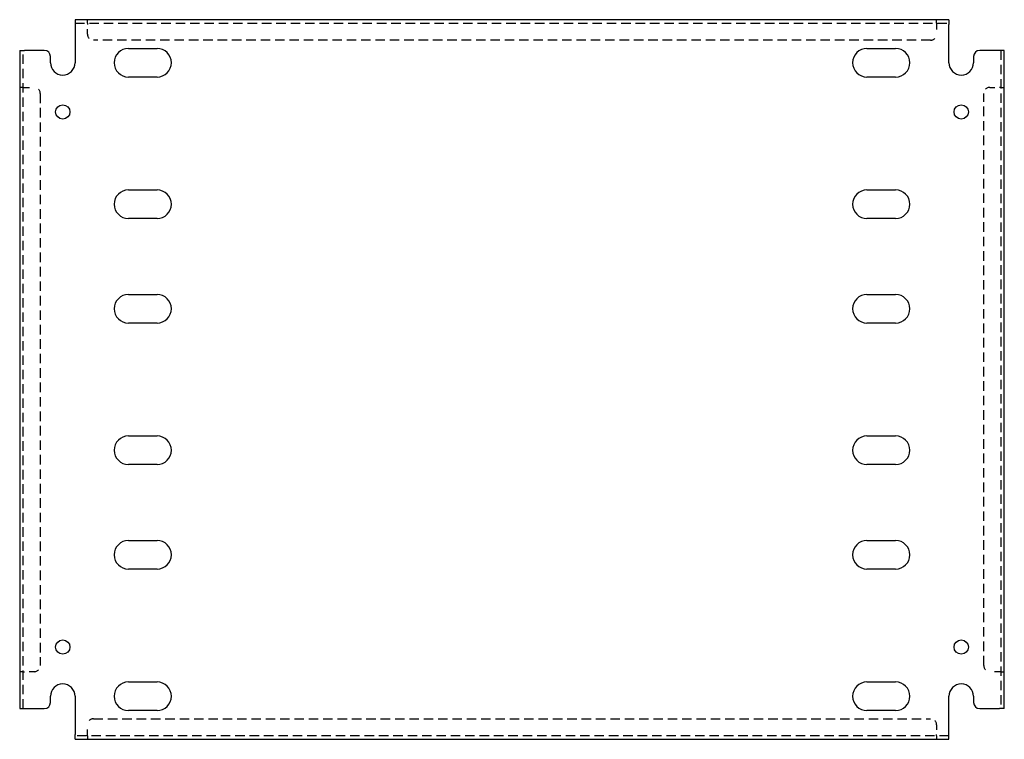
# Model space of a CAD drawing. Header units: inches. Extents: x 13.8 to 33.8, y 5.4 to 20.
import ezdxf

# ---------------------------------------------------------------- set-up
doc = ezdxf.new("R2010")
doc.units = ezdxf.units.IN
doc.header["$MEASUREMENT"] = 0
doc.linetypes.add('DASHED_SPACE', pattern=[0.2067, 0.1654, -0.0413])
doc.layers.add('Hidden Edges(ANSI)', color=7, linetype='DASHED_SPACE', lineweight=25)
doc.layers.add('Visible Edges(ANSI)', color=7, linetype='Continuous', lineweight=25)

msp = doc.modelspace()

# ---------------------------------------------------------------- linework, layer by layer
at = {"layer": 'Hidden Edges(ANSI)', "ltscale": 0.129419}
for p, q in [((15.134, 19.972), (15.134, 20.04)), ((15.134, 19.972), (15.134, 20.04)), ((32.384, 19.972), (32.384, 20.04)), ((32.384, 19.972), (32.384, 20.04)), ((13.827, 18.665), (13.759, 18.665)), ((13.827, 18.665), (13.759, 18.665)), ((33.691, 18.665), (33.759, 18.665)), ((33.691, 18.665), (33.759, 18.665)), ((13.827, 6.79), (13.759, 6.79)), ((13.827, 6.79), (13.759, 6.79)), ((33.691, 6.79), (33.759, 6.79)), ((33.691, 6.79), (33.759, 6.79)), ((15.134, 5.483), (15.134, 5.415)), ((15.134, 5.483), (15.134, 5.415)), ((32.384, 5.483), (32.384, 5.415)), ((32.384, 5.483), (32.384, 5.415))]:
    msp.add_line(p, q, dxfattribs=at)
at = {"layer": 'Hidden Edges(ANSI)', "ltscale": 1.160449}
for p, q in [((14.884, 19.972), (32.634, 19.972)), ((32.634, 5.483), (14.884, 5.483))]:
    msp.add_line(p, q, dxfattribs=at)
at = {"layer": 'Hidden Edges(ANSI)', "ltscale": 0.092649}
for p, q in [((15.134, 19.972), (15.134, 19.941)), ((32.384, 19.972), (32.384, 19.941)), ((13.827, 18.665), (13.858, 18.665)), ((33.691, 18.665), (33.66, 18.665)), ((13.827, 6.79), (13.858, 6.79)), ((33.691, 6.79), (33.66, 6.79)), ((15.134, 5.483), (15.134, 5.514)), ((32.384, 5.483), (32.384, 5.514))]:
    msp.add_line(p, q, dxfattribs=at)
at = {"layer": 'Hidden Edges(ANSI)', "ltscale": 0.369411}
for p, q in [((15.134, 19.747), (15.134, 19.941)), ((32.384, 19.941), (32.384, 19.747)), ((13.858, 18.665), (14.052, 18.665)), ((33.466, 18.665), (33.66, 18.665)), ((14.052, 6.79), (13.858, 6.79)), ((33.66, 6.79), (33.466, 6.79)), ((15.134, 5.514), (15.134, 5.708)), ((32.384, 5.708), (32.384, 5.514))]:
    msp.add_line(p, q, dxfattribs=at)
at = {"layer": 'Hidden Edges(ANSI)', "ltscale": 1.158377}
for p, q in [((32.259, 19.622), (15.259, 19.622)), ((15.259, 5.833), (32.259, 5.833))]:
    msp.add_line(p, q, dxfattribs=at)
at = {"layer": 'Hidden Edges(ANSI)', "ltscale": 1.155488}
for p, q in [((13.827, 6.04), (13.827, 19.415)), ((33.691, 19.415), (33.691, 6.04))]:
    msp.add_line(p, q, dxfattribs=at)
at = {"layer": 'Hidden Edges(ANSI)', "ltscale": 1.171686}
for p, q in [((14.177, 18.54), (14.177, 6.915)), ((33.341, 6.915), (33.341, 18.54))]:
    msp.add_line(p, q, dxfattribs=at)
at = {"layer": 'Hidden Edges(ANSI)', "ltscale": 0.373886}
for centre, start, end in [((15.259, 19.747), 180, 270), ((32.259, 19.747), 270, 0), ((14.052, 18.54), 0, 90), ((33.466, 18.54), 90, 180), ((14.052, 6.915), 270, 0), ((33.466, 6.915), 180, 270), ((15.259, 5.708), 90, 180), ((32.259, 5.708), 0, 90)]:
    msp.add_arc(centre, 0.125, start, end, dxfattribs=at)
at = {"layer": 'Visible Edges(ANSI)'}
for p, q in [((32.634, 20.04), (14.884, 20.04)), ((14.884, 20.04), (14.884, 19.941)), ((32.634, 20.04), (32.634, 19.941)), ((14.884, 19.941), (14.884, 19.165)), ((32.634, 19.165), (32.634, 19.941)), ((13.759, 19.415), (13.858, 19.415)), ((13.759, 19.415), (13.759, 6.04)), ((14.259, 19.415), (13.858, 19.415)), ((15.968, 19.455), (16.55, 19.455)), ((30.968, 19.455), (31.55, 19.455)), ((33.66, 19.415), (33.259, 19.415)), ((33.759, 19.415), (33.66, 19.415)), ((33.759, 6.04), (33.759, 19.415)), ((14.384, 19.165), (14.384, 19.29)), ((33.134, 19.29), (33.134, 19.165)), ((16.55, 18.875), (15.968, 18.875)), ((31.55, 18.875), (30.968, 18.875)), ((15.968, 16.58), (16.55, 16.58)), ((30.968, 16.58), (31.55, 16.58)), ((16.55, 16), (15.968, 16)), ((31.55, 16), (30.968, 16)), ((15.968, 14.455), (16.55, 14.455)), ((30.968, 14.455), (31.55, 14.455)), ((16.55, 13.875), (15.968, 13.875)), ((31.55, 13.875), (30.968, 13.875)), ((15.968, 11.58), (16.55, 11.58)), ((30.968, 11.58), (31.55, 11.58)), ((16.55, 11), (15.968, 11)), ((31.55, 11), (30.968, 11)), ((15.968, 9.455), (16.55, 9.455)), ((30.968, 9.455), (31.55, 9.455)), ((16.55, 8.875), (15.968, 8.875)), ((31.55, 8.875), (30.968, 8.875)), ((15.968, 6.58), (16.55, 6.58)), ((30.968, 6.58), (31.55, 6.58)), ((14.384, 6.165), (14.384, 6.29)), ((14.884, 6.29), (14.884, 5.514)), ((32.634, 5.514), (32.634, 6.29)), ((33.134, 6.29), (33.134, 6.165)), ((13.759, 6.04), (13.858, 6.04)), ((13.858, 6.04), (14.259, 6.04)), ((16.55, 6), (15.968, 6)), ((31.55, 6), (30.968, 6)), ((33.259, 6.04), (33.66, 6.04)), ((33.759, 6.04), (33.66, 6.04)), ((14.884, 5.415), (14.884, 5.514)), ((14.884, 5.415), (32.634, 5.415)), ((32.634, 5.415), (32.634, 5.514))]:
    msp.add_line(p, q, dxfattribs=at)
for centre in [(14.634, 18.165), (32.884, 18.165), (14.634, 7.29), (32.884, 7.29)]:
    msp.add_circle(centre, 0.145, dxfattribs=at)
for centre, radius, start, end in [((14.259, 19.29), 0.125, 0, 90), ((15.968, 19.165), 0.29, 90, 270), ((16.55, 19.165), 0.29, 270, 90), ((30.968, 19.165), 0.29, 90, 270), ((31.55, 19.165), 0.29, 270, 90), ((33.259, 19.29), 0.125, 90, 180), ((14.634, 19.165), 0.25, 180, 0), ((32.884, 19.165), 0.25, 180, 0), ((15.968, 16.29), 0.29, 90, 270), ((16.55, 16.29), 0.29, 270, 90), ((30.968, 16.29), 0.29, 90, 270), ((31.55, 16.29), 0.29, 270, 90), ((15.968, 14.165), 0.29, 90, 270), ((16.55, 14.165), 0.29, 270, 90), ((30.968, 14.165), 0.29, 90, 270), ((31.55, 14.165), 0.29, 270, 90), ((15.968, 11.29), 0.29, 90, 270), ((16.55, 11.29), 0.29, 270, 90), ((30.968, 11.29), 0.29, 90, 270), ((31.55, 11.29), 0.29, 270, 90), ((15.968, 9.165), 0.29, 90, 270), ((16.55, 9.165), 0.29, 270, 90), ((30.968, 9.165), 0.29, 90, 270), ((31.55, 9.165), 0.29, 270, 90), ((14.634, 6.29), 0.25, 0, 180), ((15.968, 6.29), 0.29, 90, 270), ((16.55, 6.29), 0.29, 270, 90), ((30.968, 6.29), 0.29, 90, 270), ((31.55, 6.29), 0.29, 270, 90), ((32.884, 6.29), 0.25, 0, 180), ((14.259, 6.165), 0.125, 270, 0), ((33.259, 6.165), 0.125, 180, 270)]:
    msp.add_arc(centre, radius, start, end, dxfattribs=at)

doc.saveas('drawing.dxf')
